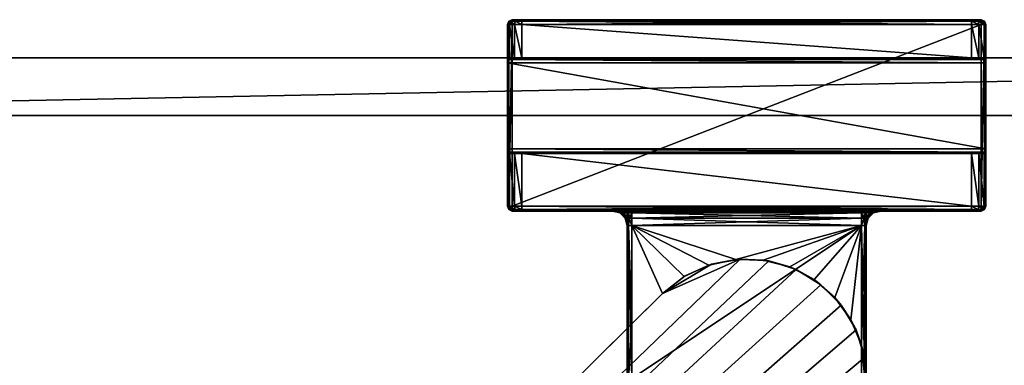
# Model space of a CAD drawing. Header units: metres. Extents: x 0 to 747, y -215 to 49.
# Tile 8 of 10: x 103 to 206, y -29 to 7. Entities that reach past the tile are written whole.
import ezdxf

# ---------------------------------------------------------------- set-up
doc = ezdxf.new("R2010")
doc.units = ezdxf.units.M

msp = doc.modelspace()

# ---------------------------------------------------------------- linework, layer by layer
at = {"layer": 'Y2A75L'}
for points in [[(24.000277, 3, 3), (24.000277, 3, 1994), (331.000275, 3, 3)], [(24.000277, 3, 1994), (331.000275, 3, 1994), (331.000275, 3, 3)], [(24.000277, 3, 3), (331.000275, 3, 3), (24.000277, -3, 3)], [(331.000275, 3, 3), (331.000275, -3, 3), (24.000277, -3, 3)], [(24.000277, 3, 1994), (24.000277, -3, 1994), (331.000275, 3, 1994)], [(24.000277, -3, 1994), (331.000275, -3, 1994), (331.000275, 3, 1994)], [(331.000275, -3, 3), (331.000275, -3, 1994), (24.000277, -3, 3)], [(331.000275, -3, 1994), (24.000277, -3, 1994), (24.000277, -3, 3)]]:
    msp.add_3dface(points, dxfattribs=at)
at = {"layer": 'Y2A75L012'}
for points in [[(154.05043, 6.5, 1976.75), (153.849472, 6.5, 1977.5), (153.995911, 6.853553, 1977.5)], [(153.995911, 6.853553, 1997.5), (153.995911, 6.853553, 1977.5), (153.849472, 6.5, 1997.5)], [(153.995911, 6.853553, 1977.5), (153.849472, 6.5, 1977.5), (153.849472, 6.5, 1997.5)], [(153.849472, 6.5, 1997.5), (153.995911, 6.75, 1997.75), (153.995911, 6.853553, 1997.5)], [(153.995911, 6.75, 1997.75), (153.849472, 6.5, 1997.5), (153.995911, 6.5, 1997.853516)], [(154.05043, 6.5, 1976.75), (154.05043, 3, 1976.75), (153.849472, 6.5, 1977.5)], [(154.05043, 3, 1976.75), (153.849472, 3, 1977.5), (153.849472, 6.5, 1977.5)], [(153.995911, -12.5, 1997.853516), (153.995911, 6.5, 1997.853516), (153.849472, -12.5, 1997.5)], [(153.995911, 6.5, 1997.853516), (153.849472, 6.5, 1997.5), (153.849472, -12.5, 1997.5)], [(153.849472, 3, 1977.5), (153.849472, 6.5, 1997.5), (153.849472, 6.5, 1977.5)], [(153.849472, 3, 1993.5), (153.849472, 6.5, 1997.5), (153.849472, 3, 1977.5)], [(153.849472, 2.853553, 1993.853516), (153.849472, 6.5, 1997.5), (153.849472, 3, 1993.5)], [(153.849472, -12.5, 1997.5), (153.849472, 6.5, 1997.5), (153.849472, 2.5, 1994)], [(153.849472, 2.5, 1994), (153.849472, 6.5, 1997.5), (153.849472, 2.853553, 1993.853516)], [(154.349472, 7, 1977.5), (154.177261, 6.853553, 1976.823242), (153.995911, 6.853553, 1977.5)], [(154.349472, 7, 1997.5), (154.349472, 7, 1977.5), (153.995911, 6.853553, 1997.5)], [(154.349472, 7, 1977.5), (153.995911, 6.853553, 1977.5), (153.995911, 6.853553, 1997.5)], [(154.349472, 6.853553, 1997.853516), (154.349472, 7, 1997.5), (153.995911, 6.853553, 1997.5)], [(154.177261, 6.853553, 1976.823242), (154.05043, 6.5, 1976.75), (153.995911, 6.853553, 1977.5)], [(154.349472, 6.5, 1998), (154.349472, 6.853553, 1997.853516), (153.995911, 6.75, 1997.75)], [(153.995911, 6.75, 1997.75), (154.349472, 6.853553, 1997.853516), (153.995911, 6.853553, 1997.5)], [(153.995911, 6.5, 1997.853516), (154.349472, 6.5, 1998), (153.995911, 6.75, 1997.75)], [(154.349472, -12.5, 1998), (154.349472, 6.5, 1998), (153.995911, -12.5, 1997.853516)], [(154.349472, 6.5, 1998), (153.995911, 6.5, 1997.853516), (153.995911, -12.5, 1997.853516)], [(154.599472, 6.5, 1976.200928), (154.05043, 6.5, 1976.75), (154.177261, 6.853553, 1976.823242)], [(154.599472, 6.5, 1976.200928), (154.599472, 3, 1976.200928), (154.05043, 6.5, 1976.75)], [(154.599472, 3, 1976.200928), (154.05043, 3, 1976.75), (154.05043, 6.5, 1976.75)], [(154.642365, 7, 1976.792847), (154.177261, 6.853553, 1976.823242), (154.349472, 7, 1977.5)], [(154.177261, 6.853553, 1976.823242), (154.642365, 7, 1976.792847), (154.672699, 6.853553, 1976.327759)], [(154.672699, 6.853553, 1976.327759), (154.599472, 6.5, 1976.200928), (154.177261, 6.853553, 1976.823242)], [(203.349472, 7, 1997.5), (202.349472, 7, 1976.5), (154.349472, 7, 1997.5)], [(202.349472, 7, 1976.5), (155.349472, 7, 1976.5), (154.349472, 7, 1997.5)], [(154.349472, 7, 1997.5), (155.349472, 7, 1976.5), (154.349472, 7, 1977.5)], [(155.349472, 7, 1976.5), (154.642365, 7, 1976.792847), (154.349472, 7, 1977.5)], [(203.349472, 7, 1997.5), (154.349472, 7, 1997.5), (203.349472, 6.853553, 1997.853516)], [(154.349472, 7, 1997.5), (154.349472, 6.853553, 1997.853516), (203.349472, 6.853553, 1997.853516)], [(203.349472, 6.853553, 1997.853516), (154.349472, 6.853553, 1997.853516), (203.349472, 6.5, 1998)], [(154.349472, 6.853553, 1997.853516), (154.349472, 6.5, 1998), (203.349472, 6.5, 1998)], [(203.349472, -12.5, 1998), (203.349472, 6.5, 1998), (154.349472, -12.5, 1998)], [(203.349472, 6.5, 1998), (154.349472, 6.5, 1998), (154.349472, -12.5, 1998)], [(155.349472, 6.5, 1976), (154.599472, 6.5, 1976.200928), (154.672699, 6.853553, 1976.327759)], [(155.349472, 6.5, 1976), (155.349472, 3, 1976), (154.599472, 6.5, 1976.200928)], [(155.349472, 3, 1976), (154.599472, 3, 1976.200928), (154.599472, 6.5, 1976.200928)], [(154.642365, 7, 1976.792847), (155.349472, 7, 1976.5), (154.672699, 6.853553, 1976.327759)], [(154.672699, 6.853553, 1976.327759), (155.349472, 7, 1976.5), (155.349472, 6.853553, 1976.146484)], [(155.349472, 6.853553, 1976.146484), (155.349472, 6.5, 1976), (154.672699, 6.853553, 1976.327759)], [(202.349472, 6.853553, 1976.146484), (155.349472, 6.853553, 1976.146484), (202.349472, 7, 1976.5)], [(155.349472, 6.853553, 1976.146484), (155.349472, 7, 1976.5), (202.349472, 7, 1976.5)], [(202.349472, 6.5, 1976), (155.349472, 6.5, 1976), (202.349472, 6.853553, 1976.146484)], [(155.349472, 6.5, 1976), (155.349472, 6.853553, 1976.146484), (202.349472, 6.853553, 1976.146484)], [(202.349472, 6.5, 1976), (202.349472, 3, 1976), (155.349472, 6.5, 1976)], [(202.349472, 3, 1976), (155.349472, 3, 1976), (155.349472, 6.5, 1976)], [(203.05658, 7, 1976.792847), (202.349472, 7, 1976.5), (203.349472, 7, 1997.5)], [(203.05658, 7, 1976.792847), (203.026245, 6.853553, 1976.327759), (202.349472, 7, 1976.5)], [(202.349472, 7, 1976.5), (203.026245, 6.853553, 1976.327759), (202.349472, 6.853553, 1976.146484)], [(203.026245, 6.853553, 1976.327759), (203.099472, 6.5, 1976.200928), (202.349472, 6.853553, 1976.146484)], [(203.099472, 6.5, 1976.200928), (202.349472, 6.5, 1976), (202.349472, 6.853553, 1976.146484)], [(203.099472, 6.5, 1976.200928), (203.099472, 3, 1976.200928), (202.349472, 6.5, 1976)], [(203.099472, 3, 1976.200928), (202.349472, 3, 1976), (202.349472, 6.5, 1976)], [(203.026245, 6.853553, 1976.327759), (203.05658, 7, 1976.792847), (203.521683, 6.853553, 1976.823242)], [(203.521683, 6.853553, 1976.823242), (203.648514, 6.5, 1976.75), (203.026245, 6.853553, 1976.327759)], [(203.648514, 6.5, 1976.75), (203.099472, 6.5, 1976.200928), (203.026245, 6.853553, 1976.327759)], [(203.349472, 7, 1977.5), (203.05658, 7, 1976.792847), (203.349472, 7, 1997.5)], [(203.05658, 7, 1976.792847), (203.349472, 7, 1977.5), (203.521683, 6.853553, 1976.823242)], [(203.648514, 6.5, 1976.75), (203.648514, 3, 1976.75), (203.099472, 6.5, 1976.200928)], [(203.648514, 3, 1976.75), (203.099472, 3, 1976.200928), (203.099472, 6.5, 1976.200928)], [(203.703018, 6.853553, 1997.5), (203.349472, 7, 1997.5), (203.703018, 6.75, 1997.75)], [(203.349472, 7, 1997.5), (203.349472, 6.853553, 1997.853516), (203.703018, 6.75, 1997.75)], [(203.703018, 6.853553, 1997.5), (203.703018, 6.853553, 1977.5), (203.349472, 7, 1997.5)], [(203.703018, 6.853553, 1977.5), (203.349472, 7, 1977.5), (203.349472, 7, 1997.5)], [(203.521683, 6.853553, 1976.823242), (203.349472, 7, 1977.5), (203.703018, 6.853553, 1977.5)], [(203.703018, 6.75, 1997.75), (203.349472, 6.853553, 1997.853516), (203.703018, 6.5, 1997.853516)], [(203.349472, 6.853553, 1997.853516), (203.349472, 6.5, 1998), (203.703018, 6.5, 1997.853516)], [(203.703018, -12.5, 1997.853516), (203.703018, 6.5, 1997.853516), (203.349472, -12.5, 1998)], [(203.703018, 6.5, 1997.853516), (203.349472, 6.5, 1998), (203.349472, -12.5, 1998)], [(203.703018, 6.853553, 1977.5), (203.849472, 6.5, 1977.5), (203.521683, 6.853553, 1976.823242)], [(203.849472, 6.5, 1977.5), (203.648514, 6.5, 1976.75), (203.521683, 6.853553, 1976.823242)], [(203.849472, 6.5, 1977.5), (203.849472, 3, 1977.5), (203.648514, 6.5, 1976.75)], [(203.849472, 3, 1977.5), (203.648514, 3, 1976.75), (203.648514, 6.5, 1976.75)], [(203.703018, 6.75, 1997.75), (203.849472, 6.5, 1997.5), (203.703018, 6.853553, 1997.5)], [(203.849472, 6.5, 1997.5), (203.849472, 6.5, 1977.5), (203.703018, 6.853553, 1997.5)], [(203.849472, 6.5, 1977.5), (203.703018, 6.853553, 1977.5), (203.703018, 6.853553, 1997.5)], [(203.849472, 6.5, 1997.5), (203.703018, 6.75, 1997.75), (203.703018, 6.5, 1997.853516)], [(203.849472, -12.5, 1997.5), (203.849472, 6.5, 1997.5), (203.703018, -12.5, 1997.853516)], [(203.849472, 6.5, 1997.5), (203.703018, 6.5, 1997.853516), (203.703018, -12.5, 1997.853516)], [(203.849472, 2.853553, 1993.853516), (203.849472, 6.5, 1997.5), (203.849472, 2.5, 1994)], [(203.849472, 6.5, 1997.5), (203.849472, -12.5, 1997.5), (203.849472, 2.5, 1994)], [(203.849472, 3, 1993.5), (203.849472, 6.5, 1997.5), (203.849472, 2.853553, 1993.853516)], [(203.849472, 3, 1977.5), (203.849472, 6.5, 1997.5), (203.849472, 3, 1993.5)], [(203.849472, 6.5, 1977.5), (203.849472, 6.5, 1997.5), (203.849472, 3, 1977.5)], [(153.849472, 3, 1977.5), (154.05043, 3, 1976.75), (153.849472, 3, 1993.5)], [(154.05043, 3, 1976.75), (155.349472, 3, 1976), (153.849472, 3, 1993.5)], [(153.849472, 3, 1993.5), (155.349472, 3, 1976), (203.849472, 3, 1993.5)], [(203.849472, 3, 1993.5), (203.849472, 2.853553, 1993.853516), (153.849472, 3, 1993.5)], [(203.849472, 2.853553, 1993.853516), (153.849472, 2.853553, 1993.853516), (153.849472, 3, 1993.5)], [(203.849472, 2.853553, 1993.853516), (203.849472, 2.5, 1994), (153.849472, 2.853553, 1993.853516)], [(203.849472, 2.5, 1994), (153.849472, 2.5, 1994), (153.849472, 2.853553, 1993.853516)], [(153.849472, -6.5, 1994), (153.849472, -12.5, 1997.5), (153.849472, 2.5, 1994)], [(203.849472, 2.5, 1994), (203.849472, -6.5, 1994), (153.849472, 2.5, 1994)], [(203.849472, -6.5, 1994), (153.849472, -6.5, 1994), (153.849472, 2.5, 1994)], [(155.349472, 3, 1976), (154.05043, 3, 1976.75), (154.599472, 3, 1976.200928)], [(155.349472, 3, 1976), (202.349472, 3, 1976), (203.849472, 3, 1993.5)], [(203.849472, 3, 1993.5), (202.349472, 3, 1976), (203.648514, 3, 1976.75)], [(202.349472, 3, 1976), (203.099472, 3, 1976.200928), (203.648514, 3, 1976.75)], [(203.849472, 3, 1993.5), (203.648514, 3, 1976.75), (203.849472, 3, 1977.5)], [(203.849472, 2.5, 1994), (203.849472, -12.5, 1997.5), (203.849472, -6.5, 1994)], [(153.849472, -6.853553, 1993.853516), (153.849472, -12.5, 1997.5), (153.849472, -6.5, 1994)], [(203.849472, -6.5, 1994), (203.849472, -6.853553, 1993.853516), (153.849472, -6.5, 1994)], [(203.849472, -6.853553, 1993.853516), (153.849472, -6.853553, 1993.853516), (153.849472, -6.5, 1994)], [(153.849472, -7, 1993.5), (153.849472, -12.5, 1997.5), (153.849472, -6.853553, 1993.853516)], [(203.849472, -6.853553, 1993.853516), (203.849472, -7, 1993.5), (153.849472, -6.853553, 1993.853516)], [(203.849472, -7, 1993.5), (153.849472, -7, 1993.5), (153.849472, -6.853553, 1993.853516)], [(154.05043, -7, 1976.75), (154.05043, -12.5, 1976.75), (153.849472, -7, 1977.5)], [(154.05043, -12.5, 1976.75), (153.849472, -12.5, 1977.5), (153.849472, -7, 1977.5)], [(153.849472, -12.5, 1997.5), (153.849472, -7, 1977.5), (153.849472, -12.5, 1977.5)], [(153.849472, -7, 1977.5), (153.849472, -12.5, 1997.5), (153.849472, -7, 1993.5)], [(153.849472, -7, 1977.5), (155.349472, -7, 1976), (154.05043, -7, 1976.75)], [(153.849472, -7, 1993.5), (155.349472, -7, 1976), (153.849472, -7, 1977.5)], [(203.849472, -7, 1993.5), (155.349472, -7, 1976), (153.849472, -7, 1993.5)], [(154.599472, -7, 1976.200928), (154.599472, -12.5, 1976.200928), (154.05043, -7, 1976.75)], [(154.599472, -12.5, 1976.200928), (154.05043, -12.5, 1976.75), (154.05043, -7, 1976.75)], [(154.05043, -7, 1976.75), (155.349472, -7, 1976), (154.599472, -7, 1976.200928)], [(155.349472, -7, 1976), (155.349472, -12.5, 1976), (154.599472, -7, 1976.200928)], [(155.349472, -12.5, 1976), (154.599472, -12.5, 1976.200928), (154.599472, -7, 1976.200928)], [(202.349472, -7, 1976), (202.349472, -12.5, 1976), (155.349472, -7, 1976)], [(202.349472, -12.5, 1976), (155.349472, -12.5, 1976), (155.349472, -7, 1976)], [(155.349472, -7, 1976), (203.849472, -7, 1993.5), (202.349472, -7, 1976)], [(203.099472, -7, 1976.200928), (203.099472, -12.5, 1976.200928), (202.349472, -7, 1976)], [(203.099472, -12.5, 1976.200928), (202.349472, -12.5, 1976), (202.349472, -7, 1976)], [(203.099472, -7, 1976.200928), (202.349472, -7, 1976), (203.648514, -7, 1976.75)], [(202.349472, -7, 1976), (203.849472, -7, 1993.5), (203.648514, -7, 1976.75)], [(203.648514, -7, 1976.75), (203.648514, -12.5, 1976.75), (203.099472, -7, 1976.200928)], [(203.648514, -12.5, 1976.75), (203.099472, -12.5, 1976.200928), (203.099472, -7, 1976.200928)], [(203.849472, -7, 1977.5), (203.849472, -12.5, 1977.5), (203.648514, -7, 1976.75)], [(203.849472, -12.5, 1977.5), (203.648514, -12.5, 1976.75), (203.648514, -7, 1976.75)], [(203.648514, -7, 1976.75), (203.849472, -7, 1993.5), (203.849472, -7, 1977.5)], [(203.849472, -6.5, 1994), (203.849472, -12.5, 1997.5), (203.849472, -6.853553, 1993.853516)], [(203.849472, -6.853553, 1993.853516), (203.849472, -12.5, 1997.5), (203.849472, -7, 1993.5)], [(203.849472, -12.5, 1977.5), (203.849472, -7, 1977.5), (203.849472, -12.5, 1997.5)], [(203.849472, -7, 1977.5), (203.849472, -7, 1993.5), (203.849472, -12.5, 1997.5)], [(153.995911, -12.853554, 1977.5), (153.995911, -12.853554, 1997.5), (153.849472, -12.5, 1977.5)], [(153.995911, -12.853554, 1997.5), (153.849472, -12.5, 1997.5), (153.849472, -12.5, 1977.5)], [(153.995911, -12.853554, 1977.5), (153.849472, -12.5, 1977.5), (154.177261, -12.853554, 1976.823242)], [(153.849472, -12.5, 1977.5), (154.05043, -12.5, 1976.75), (154.177261, -12.853554, 1976.823242)], [(153.849472, -12.5, 1997.5), (153.995911, -12.75, 1997.75), (153.995911, -12.5, 1997.853516)], [(153.995911, -12.75, 1997.75), (153.849472, -12.5, 1997.5), (153.995911, -12.853554, 1997.5)], [(153.995911, -12.75, 1997.75), (154.349472, -12.853554, 1997.853516), (153.995911, -12.5, 1997.853516)], [(154.349472, -12.853554, 1997.853516), (154.349472, -12.5, 1998), (153.995911, -12.5, 1997.853516)], [(153.995911, -12.853554, 1997.5), (154.349472, -13, 1997.5), (153.995911, -12.75, 1997.75)], [(154.349472, -13, 1997.5), (154.349472, -12.853554, 1997.853516), (153.995911, -12.75, 1997.75)], [(154.349472, -13, 1977.5), (154.349472, -13, 1997.5), (153.995911, -12.853554, 1977.5)], [(154.349472, -13, 1997.5), (153.995911, -12.853554, 1997.5), (153.995911, -12.853554, 1977.5)], [(154.177261, -12.853554, 1976.823242), (154.349472, -13, 1977.5), (153.995911, -12.853554, 1977.5)], [(154.177261, -12.853554, 1976.823242), (154.05043, -12.5, 1976.75), (154.672699, -12.853554, 1976.327759)], [(154.05043, -12.5, 1976.75), (154.599472, -12.5, 1976.200928), (154.672699, -12.853554, 1976.327759)], [(154.672699, -12.853554, 1976.327759), (154.642365, -13, 1976.792847), (154.177261, -12.853554, 1976.823242)], [(154.642365, -13, 1976.792847), (154.349472, -13, 1977.5), (154.177261, -12.853554, 1976.823242)], [(203.349472, -12.5, 1998), (154.349472, -12.5, 1998), (203.349472, -12.853554, 1997.853516)], [(154.349472, -12.5, 1998), (154.349472, -12.853554, 1997.853516), (203.349472, -12.853554, 1997.853516)], [(203.349472, -12.853554, 1997.853516), (154.349472, -12.853554, 1997.853516), (203.349472, -13, 1997.5)], [(154.349472, -12.853554, 1997.853516), (154.349472, -13, 1997.5), (203.349472, -13, 1997.5)], [(164.849472, -13, 1991.5), (154.349472, -13, 1997.5), (164.849472, -13, 1986.5)], [(154.349472, -13, 1997.5), (154.349472, -13, 1977.5), (164.849472, -13, 1986.5)], [(164.849472, -13, 1986.5), (154.349472, -13, 1977.5), (155.349472, -13, 1976.5)], [(154.349472, -13, 1977.5), (154.642365, -13, 1976.792847), (155.349472, -13, 1976.5)], [(164.849472, -13, 1991.5), (165.117416, -13, 1992.5), (154.349472, -13, 1997.5)], [(165.117416, -13, 1992.5), (165.849472, -13, 1993.232056), (154.349472, -13, 1997.5)], [(203.349472, -13, 1997.5), (154.349472, -13, 1997.5), (166.849472, -13, 1993.5)], [(166.849472, -13, 1993.5), (154.349472, -13, 1997.5), (165.849472, -13, 1993.232056)], [(154.672699, -12.853554, 1976.327759), (154.599472, -12.5, 1976.200928), (155.349472, -12.853554, 1976.146484)], [(154.599472, -12.5, 1976.200928), (155.349472, -12.5, 1976), (155.349472, -12.853554, 1976.146484)], [(154.642365, -13, 1976.792847), (154.672699, -12.853554, 1976.327759), (155.349472, -13, 1976.5)], [(155.349472, -13, 1976.5), (154.672699, -12.853554, 1976.327759), (155.349472, -12.853554, 1976.146484)], [(202.349472, -12.853554, 1976.146484), (155.349472, -12.853554, 1976.146484), (202.349472, -12.5, 1976)], [(155.349472, -12.853554, 1976.146484), (155.349472, -12.5, 1976), (202.349472, -12.5, 1976)], [(202.349472, -13, 1976.5), (155.349472, -13, 1976.5), (202.349472, -12.853554, 1976.146484)], [(155.349472, -13, 1976.5), (155.349472, -12.853554, 1976.146484), (202.349472, -12.853554, 1976.146484)], [(165.849472, -13, 1984.767944), (155.349472, -13, 1976.5), (166.849472, -13, 1984.5)], [(155.349472, -13, 1976.5), (202.349472, -13, 1976.5), (166.849472, -13, 1984.5)], [(155.349472, -13, 1976.5), (165.117416, -13, 1985.5), (164.849472, -13, 1986.5)], [(165.117416, -13, 1985.5), (155.349472, -13, 1976.5), (165.849472, -13, 1984.767944)], [(165.117416, -13, 1985.5), (165.694626, -13.200962, 1986.021606), (164.849472, -13, 1986.5)], [(165.694626, -13.200962, 1986.021606), (165.599472, -13.200962, 1986.5), (164.849472, -13, 1986.5)], [(165.599472, -13.200962, 1991.5), (164.849472, -13, 1991.5), (165.599472, -13.200962, 1986.5)], [(165.599472, -13.200962, 1986.5), (164.849472, -13, 1991.5), (164.849472, -13, 1986.5)], [(165.599472, -13.200962, 1991.5), (165.694626, -13.200962, 1991.978394), (164.849472, -13, 1991.5)], [(164.849472, -13, 1991.5), (165.694626, -13.200962, 1991.978394), (165.117416, -13, 1992.5)], [(165.849472, -13, 1984.767944), (165.965591, -13.200962, 1985.616089), (165.117416, -13, 1985.5)], [(165.965591, -13.200962, 1985.616089), (165.694626, -13.200962, 1986.021606), (165.117416, -13, 1985.5)], [(165.694626, -13.200962, 1991.978394), (165.965591, -13.200962, 1992.383911), (165.117416, -13, 1992.5)], [(165.117416, -13, 1992.5), (165.965591, -13.200962, 1992.383911), (165.849472, -13, 1993.232056)], [(165.694626, -13.200962, 1986.021606), (166.148514, -13.75, 1986.5), (165.599472, -13.200962, 1986.5)], [(166.148514, -13.75, 1991.5), (165.599472, -13.200962, 1991.5), (166.148514, -13.75, 1986.5)], [(166.148514, -13.75, 1986.5), (165.599472, -13.200962, 1991.5), (165.599472, -13.200962, 1986.5)], [(165.694626, -13.200962, 1991.978394), (165.599472, -13.200962, 1991.5), (166.201859, -13.75, 1991.768188)], [(166.201859, -13.75, 1991.768188), (165.599472, -13.200962, 1991.5), (166.148514, -13.75, 1991.5)], [(165.965591, -13.200962, 1985.616089), (166.201859, -13.75, 1986.231812), (165.694626, -13.200962, 1986.021606)], [(166.201859, -13.75, 1986.231812), (166.148514, -13.75, 1986.5), (165.694626, -13.200962, 1986.021606)], [(165.965591, -13.200962, 1992.383911), (165.694626, -13.200962, 1991.978394), (166.353821, -13.75, 1991.995605)], [(166.353821, -13.75, 1991.995605), (165.694626, -13.200962, 1991.978394), (166.201859, -13.75, 1991.768188)], [(166.849472, -13, 1984.5), (166.371109, -13.200962, 1985.345093), (165.849472, -13, 1984.767944)], [(166.371109, -13.200962, 1985.345093), (165.965591, -13.200962, 1985.616089), (165.849472, -13, 1984.767944)], [(165.965591, -13.200962, 1992.383911), (166.371109, -13.200962, 1992.654907), (165.849472, -13, 1993.232056)], [(165.849472, -13, 1993.232056), (166.371109, -13.200962, 1992.654907), (166.849472, -13, 1993.5)], [(166.201859, -13.75, 1986.231812), (165.965591, -13.200962, 1985.616089), (166.353821, -13.75, 1986.004395)], [(165.965591, -13.200962, 1985.616089), (166.371109, -13.200962, 1985.345093), (166.353821, -13.75, 1986.004395)], [(165.965591, -13.200962, 1992.383911), (166.581223, -13.75, 1992.147583), (166.371109, -13.200962, 1992.654907)], [(166.581223, -13.75, 1992.147583), (165.965591, -13.200962, 1992.383911), (166.353821, -13.75, 1991.995605)], [(166.353821, -13.75, 1986.004395), (166.371109, -13.200962, 1985.345093), (166.581223, -13.75, 1985.852417)], [(166.849472, -13.200962, 1985.25), (166.371109, -13.200962, 1985.345093), (166.849472, -13, 1984.5)], [(166.371109, -13.200962, 1992.654907), (166.849472, -13.200962, 1992.75), (166.849472, -13, 1993.5)], [(166.371109, -13.200962, 1985.345093), (166.849472, -13.200962, 1985.25), (166.581223, -13.75, 1985.852417)], [(166.581223, -13.75, 1992.147583), (166.849472, -13.75, 1992.200928), (166.371109, -13.200962, 1992.654907)], [(166.371109, -13.200962, 1992.654907), (166.849472, -13.75, 1992.200928), (166.849472, -13.200962, 1992.75)], [(166.581223, -13.75, 1985.852417), (166.849472, -13.200962, 1985.25), (166.849472, -13.75, 1985.799072)], [(190.849472, -13.200962, 1985.25), (166.849472, -13, 1984.5), (190.849472, -13, 1984.5)], [(166.849472, -13, 1984.5), (190.849472, -13.200962, 1985.25), (166.849472, -13.200962, 1985.25)], [(190.849472, -13.200962, 1992.75), (190.849472, -13, 1993.5), (166.849472, -13.200962, 1992.75)], [(166.849472, -13.200962, 1992.75), (190.849472, -13, 1993.5), (166.849472, -13, 1993.5)], [(190.849472, -13, 1993.5), (203.349472, -13, 1997.5), (166.849472, -13, 1993.5)], [(166.849472, -13, 1984.5), (202.349472, -13, 1976.5), (190.849472, -13, 1984.5)], [(190.849472, -13.200962, 1985.25), (190.849472, -13.75, 1985.799072), (166.849472, -13.200962, 1985.25)], [(166.849472, -13.200962, 1985.25), (190.849472, -13.75, 1985.799072), (166.849472, -13.75, 1985.799072)], [(190.849472, -13.75, 1992.200928), (190.849472, -13.200962, 1992.75), (166.849472, -13.75, 1992.200928)], [(166.849472, -13.75, 1992.200928), (190.849472, -13.200962, 1992.75), (166.849472, -13.200962, 1992.75)], [(190.849472, -13.200962, 1992.75), (191.32782, -13.200962, 1992.654907), (190.849472, -13, 1993.5)], [(190.849472, -13, 1993.5), (191.32782, -13.200962, 1992.654907), (191.849472, -13, 1993.232056)], [(191.849472, -13, 1984.767944), (191.32782, -13.200962, 1985.345093), (190.849472, -13, 1984.5)], [(191.32782, -13.200962, 1985.345093), (190.849472, -13.200962, 1985.25), (190.849472, -13, 1984.5)], [(191.849472, -13, 1993.232056), (203.349472, -13, 1997.5), (190.849472, -13, 1993.5)], [(190.849472, -13, 1984.5), (202.349472, -13, 1976.5), (191.849472, -13, 1984.767944)], [(191.32782, -13.200962, 1992.654907), (190.849472, -13.200962, 1992.75), (191.117722, -13.75, 1992.147583)], [(191.117722, -13.75, 1992.147583), (190.849472, -13.200962, 1992.75), (190.849472, -13.75, 1992.200928)], [(191.117722, -13.75, 1985.852417), (190.849472, -13.75, 1985.799072), (191.32782, -13.200962, 1985.345093)], [(191.32782, -13.200962, 1985.345093), (190.849472, -13.75, 1985.799072), (190.849472, -13.200962, 1985.25)], [(191.345123, -13.75, 1991.995605), (191.32782, -13.200962, 1992.654907), (191.117722, -13.75, 1992.147583)], [(191.733353, -13.200962, 1985.616089), (191.117722, -13.75, 1985.852417), (191.32782, -13.200962, 1985.345093)], [(191.117722, -13.75, 1985.852417), (191.733353, -13.200962, 1985.616089), (191.345123, -13.75, 1986.004395)], [(191.32782, -13.200962, 1992.654907), (191.733353, -13.200962, 1992.383911), (191.849472, -13, 1993.232056)], [(191.733353, -13.200962, 1985.616089), (191.32782, -13.200962, 1985.345093), (191.849472, -13, 1984.767944)], [(191.733353, -13.200962, 1992.383911), (191.32782, -13.200962, 1992.654907), (191.345123, -13.75, 1991.995605)], [(191.49707, -13.75, 1991.768188), (191.733353, -13.200962, 1992.383911), (191.345123, -13.75, 1991.995605)], [(191.733353, -13.200962, 1985.616089), (192.004318, -13.200962, 1986.021606), (191.345123, -13.75, 1986.004395)], [(191.345123, -13.75, 1986.004395), (192.004318, -13.200962, 1986.021606), (191.49707, -13.75, 1986.231812)], [(191.733353, -13.200962, 1992.383911), (191.49707, -13.75, 1991.768188), (192.004318, -13.200962, 1991.978394)], [(191.49707, -13.75, 1991.768188), (191.55043, -13.75, 1991.5), (192.004318, -13.200962, 1991.978394)], [(192.004318, -13.200962, 1986.021606), (192.099472, -13.200962, 1986.5), (191.49707, -13.75, 1986.231812)], [(191.49707, -13.75, 1986.231812), (192.099472, -13.200962, 1986.5), (191.55043, -13.75, 1986.5)], [(192.004318, -13.200962, 1991.978394), (191.55043, -13.75, 1991.5), (192.099472, -13.200962, 1991.5)], [(192.099472, -13.200962, 1991.5), (191.55043, -13.75, 1991.5), (192.099472, -13.200962, 1986.5)], [(192.099472, -13.200962, 1986.5), (191.55043, -13.75, 1991.5), (191.55043, -13.75, 1986.5)], [(191.849472, -13, 1993.232056), (191.733353, -13.200962, 1992.383911), (192.581528, -13, 1992.5)], [(191.733353, -13.200962, 1992.383911), (192.004318, -13.200962, 1991.978394), (192.581528, -13, 1992.5)], [(192.004318, -13.200962, 1986.021606), (191.733353, -13.200962, 1985.616089), (192.581528, -13, 1985.5)], [(192.581528, -13, 1985.5), (191.733353, -13.200962, 1985.616089), (191.849472, -13, 1984.767944)], [(192.581528, -13, 1992.5), (203.349472, -13, 1997.5), (191.849472, -13, 1993.232056)], [(191.849472, -13, 1984.767944), (202.349472, -13, 1976.5), (192.581528, -13, 1985.5)], [(192.581528, -13, 1992.5), (192.004318, -13.200962, 1991.978394), (192.849472, -13, 1991.5)], [(192.004318, -13.200962, 1991.978394), (192.099472, -13.200962, 1991.5), (192.849472, -13, 1991.5)], [(192.099472, -13.200962, 1986.5), (192.004318, -13.200962, 1986.021606), (192.849472, -13, 1986.5)], [(192.849472, -13, 1986.5), (192.004318, -13.200962, 1986.021606), (192.581528, -13, 1985.5)], [(192.099472, -13.200962, 1991.5), (192.849472, -13, 1986.5), (192.849472, -13, 1991.5)], [(192.849472, -13, 1986.5), (192.099472, -13.200962, 1991.5), (192.099472, -13.200962, 1986.5)], [(192.849472, -13, 1991.5), (203.349472, -13, 1997.5), (192.581528, -13, 1992.5)], [(192.581528, -13, 1985.5), (202.349472, -13, 1976.5), (192.849472, -13, 1986.5)], [(203.349472, -13, 1997.5), (192.849472, -13, 1991.5), (203.349472, -13, 1977.5)], [(192.849472, -13, 1991.5), (192.849472, -13, 1986.5), (203.349472, -13, 1977.5)], [(203.349472, -13, 1977.5), (192.849472, -13, 1986.5), (203.05658, -13, 1976.792847)], [(192.849472, -13, 1986.5), (202.349472, -13, 1976.5), (203.05658, -13, 1976.792847)], [(202.349472, -12.853554, 1976.146484), (202.349472, -12.5, 1976), (203.026245, -12.853554, 1976.327759)], [(202.349472, -12.5, 1976), (203.099472, -12.5, 1976.200928), (203.026245, -12.853554, 1976.327759)], [(203.05658, -13, 1976.792847), (202.349472, -13, 1976.5), (203.026245, -12.853554, 1976.327759)], [(203.026245, -12.853554, 1976.327759), (202.349472, -13, 1976.5), (202.349472, -12.853554, 1976.146484)], [(203.026245, -12.853554, 1976.327759), (203.099472, -12.5, 1976.200928), (203.521683, -12.853554, 1976.823242)], [(203.521683, -12.853554, 1976.823242), (203.05658, -13, 1976.792847), (203.026245, -12.853554, 1976.327759)], [(203.05658, -13, 1976.792847), (203.521683, -12.853554, 1976.823242), (203.349472, -13, 1977.5)], [(203.099472, -12.5, 1976.200928), (203.648514, -12.5, 1976.75), (203.521683, -12.853554, 1976.823242)], [(203.703018, -12.5, 1997.853516), (203.349472, -12.5, 1998), (203.703018, -12.75, 1997.75)], [(203.349472, -12.5, 1998), (203.349472, -12.853554, 1997.853516), (203.703018, -12.75, 1997.75)], [(203.703018, -12.75, 1997.75), (203.349472, -12.853554, 1997.853516), (203.703018, -12.853554, 1997.5)], [(203.349472, -13, 1977.5), (203.521683, -12.853554, 1976.823242), (203.703018, -12.853554, 1977.5)], [(203.703018, -12.853554, 1977.5), (203.703018, -12.853554, 1997.5), (203.349472, -13, 1977.5)], [(203.703018, -12.853554, 1997.5), (203.349472, -13, 1997.5), (203.349472, -13, 1977.5)], [(203.349472, -12.853554, 1997.853516), (203.349472, -13, 1997.5), (203.703018, -12.853554, 1997.5)], [(203.521683, -12.853554, 1976.823242), (203.648514, -12.5, 1976.75), (203.703018, -12.853554, 1977.5)], [(203.648514, -12.5, 1976.75), (203.849472, -12.5, 1977.5), (203.703018, -12.853554, 1977.5)], [(203.849472, -12.5, 1977.5), (203.849472, -12.5, 1997.5), (203.703018, -12.853554, 1977.5)], [(203.849472, -12.5, 1997.5), (203.703018, -12.853554, 1997.5), (203.703018, -12.853554, 1977.5)], [(203.849472, -12.5, 1997.5), (203.703018, -12.75, 1997.75), (203.703018, -12.853554, 1997.5)], [(203.703018, -12.75, 1997.75), (203.849472, -12.5, 1997.5), (203.703018, -12.5, 1997.853516)], [(166.148514, -13.75, 1986.5), (166.201859, -13.75, 1986.231812), (166.349472, -14.5, 1986.5)], [(166.148514, -13.75, 1991.5), (166.349472, -14.5, 1986.5), (166.349472, -14.5, 1991.5)], [(166.349472, -14.5, 1986.5), (166.148514, -13.75, 1991.5), (166.148514, -13.75, 1986.5)], [(166.148514, -13.75, 1991.5), (166.349472, -14.5, 1991.5), (166.201859, -13.75, 1991.768188)], [(166.349472, -14.5, 1986.5), (166.201859, -13.75, 1986.231812), (166.495911, -14.5, 1986.146484)], [(166.201859, -13.75, 1986.231812), (166.353821, -13.75, 1986.004395), (166.495911, -14.5, 1986.146484)], [(166.349472, -14.5, 1991.5), (166.495911, -14.5, 1991.853516), (166.201859, -13.75, 1991.768188)], [(166.201859, -13.75, 1991.768188), (166.495911, -14.5, 1991.853516), (166.353821, -13.75, 1991.995605)], [(166.581223, -13.75, 1985.852417), (166.495911, -14.5, 1986.146484), (166.353821, -13.75, 1986.004395)], [(166.581223, -13.75, 1992.147583), (166.353821, -13.75, 1991.995605), (166.495911, -14.5, 1991.853516)], [(166.849472, -14.5, 1986), (166.495911, -14.5, 1986.146484), (166.581223, -13.75, 1985.852417)], [(166.849472, -14.5, 1992), (166.581223, -13.75, 1992.147583), (166.495911, -14.5, 1991.853516)], [(166.849472, -13.75, 1985.799072), (166.849472, -14.5, 1986), (166.581223, -13.75, 1985.852417)], [(166.849472, -13.75, 1992.200928), (166.581223, -13.75, 1992.147583), (166.849472, -14.5, 1992)], [(190.849472, -13.75, 1985.799072), (190.849472, -14.5, 1986), (166.849472, -13.75, 1985.799072)], [(166.849472, -13.75, 1985.799072), (190.849472, -14.5, 1986), (166.849472, -14.5, 1986)], [(190.849472, -13.75, 1992.200928), (166.849472, -14.5, 1992), (190.849472, -14.5, 1992)], [(166.849472, -14.5, 1992), (190.849472, -13.75, 1992.200928), (166.849472, -13.75, 1992.200928)], [(190.849472, -13.75, 1992.200928), (190.849472, -14.5, 1992), (191.117722, -13.75, 1992.147583)], [(190.849472, -14.5, 1992), (191.203018, -14.5, 1991.853516), (191.117722, -13.75, 1992.147583)], [(190.849472, -13.75, 1985.799072), (191.117722, -13.75, 1985.852417), (190.849472, -14.5, 1986)], [(190.849472, -14.5, 1986), (191.117722, -13.75, 1985.852417), (191.203018, -14.5, 1986.146484)], [(191.117722, -13.75, 1992.147583), (191.203018, -14.5, 1991.853516), (191.345123, -13.75, 1991.995605)], [(191.117722, -13.75, 1985.852417), (191.345123, -13.75, 1986.004395), (191.203018, -14.5, 1986.146484)], [(191.349472, -14.5, 1991.5), (191.49707, -13.75, 1991.768188), (191.203018, -14.5, 1991.853516)], [(191.49707, -13.75, 1991.768188), (191.345123, -13.75, 1991.995605), (191.203018, -14.5, 1991.853516)], [(191.349472, -14.5, 1986.5), (191.203018, -14.5, 1986.146484), (191.49707, -13.75, 1986.231812)], [(191.49707, -13.75, 1986.231812), (191.203018, -14.5, 1986.146484), (191.345123, -13.75, 1986.004395)], [(191.55043, -13.75, 1991.5), (191.49707, -13.75, 1991.768188), (191.349472, -14.5, 1991.5)], [(191.55043, -13.75, 1991.5), (191.349472, -14.5, 1991.5), (191.55043, -13.75, 1986.5)], [(191.55043, -13.75, 1986.5), (191.349472, -14.5, 1991.5), (191.349472, -14.5, 1986.5)], [(191.55043, -13.75, 1986.5), (191.349472, -14.5, 1986.5), (191.49707, -13.75, 1986.231812)], [(166.349472, -30.5, 1986.5), (166.349472, -30.5, 1991.5), (166.349472, -14.5, 1986.5)], [(166.349472, -30.5, 1991.5), (166.349472, -14.5, 1991.5), (166.349472, -14.5, 1986.5)], [(166.495911, -14.5, 1986.146484), (166.495911, -30.5, 1986.146484), (166.349472, -14.5, 1986.5)], [(166.495911, -30.5, 1986.146484), (166.349472, -30.5, 1986.5), (166.349472, -14.5, 1986.5)], [(166.495911, -30.5, 1991.853516), (166.495911, -14.5, 1991.853516), (166.349472, -30.5, 1991.5)], [(166.495911, -14.5, 1991.853516), (166.349472, -14.5, 1991.5), (166.349472, -30.5, 1991.5)], [(166.849472, -14.5, 1986), (166.849472, -30.5, 1986), (166.495911, -14.5, 1986.146484)], [(166.849472, -30.5, 1986), (166.495911, -30.5, 1986.146484), (166.495911, -14.5, 1986.146484)], [(166.849472, -14.5, 1992), (166.495911, -14.5, 1991.853516), (166.849472, -24.792381, 1992)], [(166.849472, -24.792381, 1992), (166.495911, -14.5, 1991.853516), (166.495911, -30.5, 1991.853516)], [(190.849472, -30.5, 1986), (166.849472, -30.5, 1986), (190.849472, -14.5, 1986)], [(166.849472, -30.5, 1986), (166.849472, -14.5, 1986), (190.849472, -14.5, 1986)], [(170.052521, -21.619474, 1992), (166.849472, -14.5, 1992), (166.849472, -24.792381, 1992)], [(172.305984, -19.849516, 1992), (166.849472, -14.5, 1992), (170.052521, -21.619474, 1992)], [(174.903305, -18.639235, 1992), (166.849472, -14.5, 1992), (172.305984, -19.849516, 1992)], [(190.849472, -14.5, 1992), (166.849472, -14.5, 1992), (177.707993, -18.052229, 1992)], [(177.707993, -18.052229, 1992), (166.849472, -14.5, 1992), (174.903305, -18.639235, 1992)], [(180.572662, -18.119345, 1992), (190.849472, -14.5, 1992), (177.707993, -18.052229, 1992)], [(183.346771, -18.837057, 1992), (190.849472, -14.5, 1992), (180.572662, -18.119345, 1992)], [(185.884567, -20.167648, 1992), (190.849472, -14.5, 1992), (183.346771, -18.837057, 1992)], [(188.052658, -22.041199, 1992), (190.849472, -14.5, 1992), (185.884567, -20.167648, 1992)], [(189.737137, -24.359253, 1992), (190.849472, -14.5, 1992), (188.052658, -22.041199, 1992)], [(190.849472, -14.5, 1992), (189.737137, -24.359253, 1992), (190.849472, -27, 1992)], [(191.203018, -14.5, 1986.146484), (191.203018, -30.5, 1986.146484), (190.849472, -14.5, 1986)], [(191.203018, -30.5, 1986.146484), (190.849472, -30.5, 1986), (190.849472, -14.5, 1986)], [(191.203018, -30.5, 1991.853516), (191.203018, -14.5, 1991.853516), (190.849472, -27, 1992)], [(191.203018, -14.5, 1991.853516), (190.849472, -14.5, 1992), (190.849472, -27, 1992)], [(191.349472, -14.5, 1986.5), (191.349472, -30.5, 1986.5), (191.203018, -14.5, 1986.146484)], [(191.349472, -30.5, 1986.5), (191.203018, -30.5, 1986.146484), (191.203018, -14.5, 1986.146484)], [(191.349472, -30.5, 1991.5), (191.349472, -14.5, 1991.5), (191.203018, -30.5, 1991.853516)], [(191.349472, -14.5, 1991.5), (191.203018, -14.5, 1991.853516), (191.203018, -30.5, 1991.853516)], [(191.349472, -30.5, 1986.5), (191.349472, -14.5, 1986.5), (191.349472, -30.5, 1991.5)], [(191.349472, -14.5, 1986.5), (191.349472, -14.5, 1991.5), (191.349472, -30.5, 1991.5)], [(178.153732, -18.019377, 1998), (10.203054, -179.964493, 1998), (181.160767, -18.215542, 1998)], [(10.203054, -179.964493, 1998), (178.153732, -18.019377, 1998), (170.052521, -21.619474, 1998)], [(181.160767, -18.215542, 1998), (10.203054, -179.964493, 1998), (184.033463, -19.125635, 1998)], [(170.052521, -21.619474, 1998), (178.153732, -18.019377, 1998), (175.187149, -18.54854, 1998)], [(174.903305, -18.639235, 1992), (175.187149, -18.54854, 1998), (177.707993, -18.052229, 1992)], [(175.187149, -18.54854, 1998), (178.153732, -18.019377, 1998), (177.707993, -18.052229, 1992)], [(177.707993, -18.052229, 1992), (178.153732, -18.019377, 1998), (180.572662, -18.119345, 1992)], [(178.153732, -18.019377, 1998), (181.160767, -18.215542, 1998), (180.572662, -18.119345, 1992)], [(180.572662, -18.119345, 1992), (181.160767, -18.215542, 1998), (183.346771, -18.837057, 1992)], [(181.160767, -18.215542, 1998), (184.033463, -19.125635, 1998), (183.346771, -18.837057, 1992)], [(184.033463, -19.125635, 1998), (10.203054, -179.964493, 1998), (186.604889, -20.696764, 1998)], [(172.433395, -19.77228, 1998), (170.052521, -21.619474, 1998), (175.187149, -18.54854, 1998)], [(172.305984, -19.849516, 1992), (172.433395, -19.77228, 1998), (174.903305, -18.639235, 1992)], [(172.433395, -19.77228, 1998), (175.187149, -18.54854, 1998), (174.903305, -18.639235, 1992)], [(183.346771, -18.837057, 1992), (184.033463, -19.125635, 1998), (185.884567, -20.167648, 1992)], [(184.033463, -19.125635, 1998), (186.604889, -20.696764, 1998), (185.884567, -20.167648, 1992)], [(170.052521, -21.619474, 1998), (172.433395, -19.77228, 1998), (172.305984, -19.849516, 1992)], [(170.052521, -21.619474, 1992), (170.052521, -21.619474, 1998), (172.305984, -19.849516, 1992)], [(185.884567, -20.167648, 1992), (186.604889, -20.696764, 1998), (188.052658, -22.041199, 1992)], [(186.604889, -20.696764, 1998), (10.203054, -179.964493, 1998), (188.725601, -22.837624, 1998)], [(186.604889, -20.696764, 1998), (188.725601, -22.837624, 1998), (188.052658, -22.041199, 1992)], [(170.052521, -21.619474, 1998), (170.052521, -21.619474, 1992), (10.203054, -179.964493, 1998)], [(170.052521, -21.619474, 1992), (166.849472, -24.792381, 1992), (10.203054, -179.964493, 1998)], [(188.052658, -22.041199, 1992), (188.725601, -22.837624, 1998), (189.737137, -24.359253, 1992)], [(188.725601, -22.837624, 1998), (10.203054, -179.964493, 1998), (190.272339, -25.42379, 1998)], [(188.725601, -22.837624, 1998), (190.272339, -25.42379, 1998), (189.737137, -24.359253, 1992)], [(190.272339, -25.42379, 1998), (190.849472, -27, 1992), (189.737137, -24.359253, 1992)], [(10.203054, -179.964493, 1998), (166.849472, -24.792381, 1992), (13.352166, -176.845032, 1992)], [(190.272339, -25.42379, 1998), (10.203054, -179.964493, 1998), (191.155228, -28.30497, 1998)], [(166.849472, -30.5, 1992), (13.352166, -176.845032, 1992), (166.849472, -24.792381, 1992)], [(166.849472, -30.5, 1992), (166.849472, -24.792381, 1992), (166.495911, -30.5, 1991.853516)], [(191.155228, -28.30497, 1998), (190.849472, -27, 1992), (190.272339, -25.42379, 1998)], [(190.849472, -27, 1992), (191.155228, -28.30497, 1998), (191.319717, -29.63806, 1992)], [(190.849472, -30.5, 1992), (191.203018, -30.5, 1991.853516), (190.849472, -27, 1992)], [(190.849472, -27, 1992), (191.319717, -29.63806, 1992), (190.849472, -30.5, 1992)], [(191.155228, -28.30497, 1998), (10.203054, -179.964493, 1998), (191.322952, -31.313715, 1998)], [(191.155228, -28.30497, 1998), (191.322952, -31.313715, 1998), (191.319717, -29.63806, 1992)]]:
    msp.add_3dface(points, dxfattribs=at)

doc.saveas('drawing.dxf')
